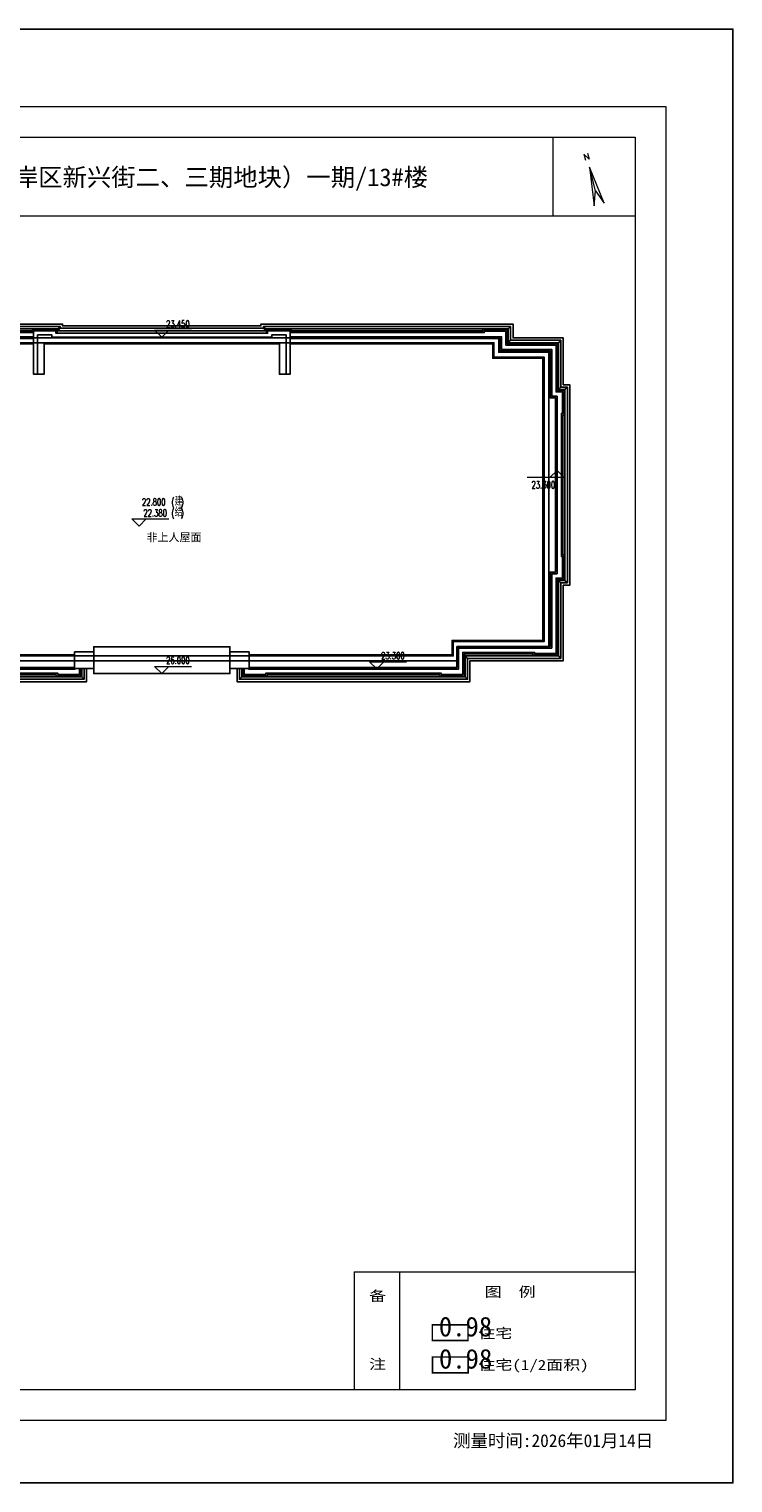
# Model space of a CAD drawing. Header units: millimetres. Extents: x 296296 to 297283, y 219875 to 220035.
# Tile 179 of 256: x 296999 to 297028, y 219973 to 220034. Entities that reach past the tile are written whole.
import ezdxf
from ezdxf.enums import TextEntityAlignment as Align

# ---------------------------------------------------------------- set-up
doc = ezdxf.new("R2010")
doc.units = ezdxf.units.MM
doc.linetypes.add('__DASH', pattern=[0.35, 0.25, -0.1])
doc.linetypes.add('DASH', pattern=[0.35, 0.25, -0.1])
for name, color, linetype in [('$面积结果', 7, 'Continuous'), ('1', 255, 'Continuous'), ('面积-住宅半面积', 1, 'Continuous'), ('面积-室外楼梯半面积', 7, 'Continuous')]:
    doc.layers.add(name, color=color, linetype=linetype)
for name, color, linetype, lineweight in [('243100', 255, 'Continuous', 9), ('A-注-房间名称.....ANNO-ROOM', 251, 'Continuous', 0), ('A-注-标高.........ANNO-HIGH', 251, 'Continuous', 0), ('A21400', 255, 'Continuous', 9), ('A67000', 255, 'Continuous', 9), ('zdtf', 253, 'Continuous', 0), ('图廓', 255, 'Continuous', 9)]:
    doc.layers.add(name, color=color, linetype=linetype, lineweight=lineweight)
doc.layers.add('打印图框', color=252, linetype='Continuous', plot=False)
doc.styles.add('_TCH_DIM', font='SIMPLEX', dxfattribs={"bigfont": 'GBCBIG'})
doc.styles.add('dw', font='simhei.ttf')
doc.styles.get("Standard").update_dxf_attribs({"font": 'arial.ttf'})
doc.styles.add('style1', font='simhei.ttf', dxfattribs={"width": 0.75})
doc.styles.add('tkhz1', font='txt.shx', dxfattribs={"width": 0.8, "bigfont": 'hztxt.shx'})

# ---------------------------------------------------------------- blocks, each defined once
blk = doc.blocks.new('srujhtraujsegadrht')
at = {"color": 253}
for points in [[(823275, 135458), (819125, 135458), (819125, 135533), (808575, 135533), (808575, 134958), (806475, 134958), (806475, 132998), (806200, 132998), (806200, 124618), (806475, 124618), (806475, 121458), (810375, 121458), (810375, 120583), (820125, 120583), (820125, 121138)], [(823275, 135358), (819025, 135358), (819025, 135433), (808675, 135433), (808675, 134858), (806575, 134858), (806575, 132898), (806300, 132898), (806300, 124718), (806575, 124718), (806575, 121558), (810475, 121558), (810475, 120683), (820025, 120683), (820025, 121138)], [(823275, 135258), (818925, 135258), (818925, 135333), (808775, 135333), (808775, 134758), (806675, 134758), (806675, 132798), (806400, 132798), (806400, 124818), (806675, 124818), (806675, 121658), (810575, 121658), (810575, 120783), (819925, 120783), (819925, 121138)], [(818890, 135153), (818890, 135298), (817860, 135298), (817860, 135248), (809840, 135248), (809840, 135298), (808810, 135298), (808810, 134723), (806710, 134723), (806710, 132763), (806435, 132763), (806435, 131733), (806485, 131733), (806485, 125883), (806435, 125883), (806435, 124853), (806710, 124853), (806710, 121693), (807740, 121693), (807740, 121743), (810610, 121743), (810610, 120818), (811640, 120818), (811640, 120868), (818860, 120868), (818860, 120818), (819890, 120818), (819890, 121138)], [(817905, 135183), (809775, 135183), (809775, 135233), (808875, 135233), (808875, 134658), (806775, 134658), (806775, 132698), (806500, 132698), (806500, 131798), (806550, 131798), (806550, 125818), (806500, 125818), (806500, 124918), (806775, 124918), (806775, 121758), (807675, 121758), (807675, 121808), (810675, 121808), (810675, 120883), (811575, 120883), (811575, 120933), (818925, 120933), (818925, 120883), (819825, 120883), (819825, 121138)], [(817905, 135003), (809055, 135003), (809055, 134478), (806955, 134478), (806955, 132518), (806730, 132518), (806730, 125098), (806955, 125098), (806955, 121988), (810855, 121988), (810855, 121113), (819645, 121113), (819645, 121138)], [(823275, 134958), (809175, 134958), (809175, 134358), (807075, 134358), (807075, 122058), (810875, 122058), (810875, 121458), (823275, 121458)], [(808775, 135333), (808675, 135433)], [(823275, 135153), (818845, 135153), (818845, 135253), (817905, 135253), (817905, 133438), (818350, 133438), (818350, 134708), (823275, 134708)], [(823275, 134983), (818675, 134983), (818675, 135083), (818075, 135083), (818075, 133438)], [(818925, 135333), (819025, 135433)], [(818925, 135258), (819025, 135358)], [(806675, 134758), (806575, 134858)], [(817905, 134938), (809120, 134938), (809120, 134413), (807020, 134413), (807020, 132453), (806795, 132453), (806795, 125163), (807020, 125163), (807020, 122053), (810920, 122053), (810920, 121178), (819625, 121178)], [(823275, 134758), (809375, 134758), (809375, 134158), (807275, 134158), (807275, 122258), (811075, 122258), (811075, 121658), (823275, 121658)], [(817905, 134708), (809425, 134708), (809425, 134108), (807325, 134108), (807325, 122308), (811125, 122308), (811125, 121708), (819625, 121708)], [(808775, 134758), (808675, 134858)], [(806400, 132798), (806300, 132898)], [(806675, 132798), (806575, 132898)], [(806300, 124718), (806400, 124818)], [(806575, 124718), (806675, 124818)], [(806675, 121658), (806575, 121558)], [(810575, 121658), (810475, 121558)], [(820425, 121828), (819625, 121828), (819625, 121138), (820425, 121138)], [(823275, 122043), (820425, 122043), (820425, 120923), (823275, 120923)], [(810575, 120783), (810475, 120683)], [(819925, 120783), (820025, 120683)]]:
    blk.add_lwpolyline(points, dxfattribs=at)
blk = doc.blocks.new('wrauetakjyrkjthtyhtyrYHRTEYTEUT')
at = {"color": 253}
for points in [[(823275, 135458), (819125, 135458), (819125, 135533), (808575, 135533), (808575, 134933), (805775, 134933), (805775, 135533), (795225, 135533), (795225, 135458), (791075, 135458)], [(823275, 135358), (819025, 135358), (819025, 135433), (808675, 135433), (808675, 134833), (805675, 134833), (805675, 135433), (795325, 135433), (795325, 135358), (791075, 135358)], [(791075, 135258), (795425, 135258), (795425, 135333), (805575, 135333), (805575, 134733), (808775, 134733), (808775, 135333), (818925, 135333), (818925, 135258), (823275, 135258)], [(791075, 135153), (795505, 135153), (795505, 135253), (796445, 135253), (796445, 133438), (796000, 133438), (796000, 134708), (791075, 134708)], [(791075, 134983), (795675, 134983), (795675, 135083), (796275, 135083), (796275, 133438)], [(823275, 134958), (809175, 134958), (809175, 134358), (805175, 134358), (805175, 134958), (791075, 134958)], [(795425, 135333), (795325, 135433)], [(795425, 135258), (795325, 135358)], [(818890, 135153), (818890, 135298), (817860, 135298), (817860, 135248), (809840, 135248), (809840, 135298), (808810, 135298), (808810, 134648), (807690, 134648), (807690, 134698), (806660, 134698), (806660, 134648), (805540, 134648), (805540, 135298), (804510, 135298), (804510, 135248), (796490, 135248), (796490, 135298), (795460, 135298), (795460, 135153)], [(796445, 135183), (804575, 135183), (804575, 135233), (805475, 135233), (805475, 134583), (806725, 134583), (806725, 134633), (807625, 134633), (807625, 134583), (808875, 134583), (808875, 135233), (809775, 135233), (809775, 135183), (817905, 135183)], [(796445, 135003), (805295, 135003), (805295, 134403), (809055, 134403), (809055, 135003), (817905, 135003)], [(823275, 135153), (818845, 135153), (818845, 135253), (817905, 135253), (817905, 133438), (818350, 133438), (818350, 134708), (823275, 134708)], [(823275, 134983), (818675, 134983), (818675, 135083), (818075, 135083), (818075, 133438)], [(818925, 135333), (819025, 135433)], [(818925, 135258), (819025, 135358)], [(791075, 134758), (804975, 134758), (804975, 134158), (807075, 134158), (807075, 122258), (803275, 122258), (803275, 121658), (791075, 121658)], [(796445, 134938), (805230, 134938), (805230, 134338), (809120, 134338), (809120, 134938), (817905, 134938)], [(796445, 134708), (804925, 134708), (804925, 134108), (807025, 134108)], [(823275, 134758), (809375, 134758), (809375, 134158), (807275, 134158), (807275, 122258), (811075, 122258), (811075, 121658), (823275, 121658)], [(817905, 134708), (809425, 134708), (809425, 134108), (807325, 134108), (807325, 122308), (811125, 122308), (811125, 121708), (819625, 121708)], [(807025, 134108), (807025, 122308), (803225, 122308), (803225, 121708), (794725, 121708)], [(791075, 121458), (803475, 121458), (803475, 122058), (810875, 122058), (810875, 121458), (823275, 121458)], [(791075, 122043), (793925, 122043), (793925, 120923), (791075, 120923)], [(793925, 121828), (794725, 121828), (794725, 121138), (793925, 121138)], [(794425, 121138), (794425, 120783), (803775, 120783), (803775, 121658), (810575, 121658), (810575, 120783), (819925, 120783), (819925, 121138)], [(794460, 121138), (794460, 120818), (795490, 120818), (795490, 120868), (802710, 120868), (802710, 120818), (803740, 120818), (803740, 121743), (806610, 121743), (806610, 121693), (807740, 121693), (807740, 121743), (810610, 121743), (810610, 120818), (811640, 120818), (811640, 120868), (818860, 120868), (818860, 120818), (819890, 120818), (819890, 121138)], [(794525, 121138), (794525, 120883), (795425, 120883), (795425, 120933), (802775, 120933), (802775, 120883), (803675, 120883), (803675, 121808), (806675, 121808), (806675, 121758), (807675, 121758), (807675, 121808), (810675, 121808), (810675, 120883), (811575, 120883), (811575, 120933), (818925, 120933), (818925, 120883), (819825, 120883), (819825, 121138)], [(794705, 121138), (794705, 121113), (803495, 121113), (803495, 121988), (810855, 121988), (810855, 121113), (819645, 121113), (819645, 121138)], [(794725, 121178), (803430, 121178), (803430, 122053), (810920, 122053), (810920, 121178), (819625, 121178)], [(803775, 121658), (803875, 121558)], [(810575, 121658), (810475, 121558)], [(820425, 121828), (819625, 121828), (819625, 121138), (820425, 121138)], [(823275, 122043), (820425, 122043), (820425, 120923), (823275, 120923)], [(794225, 121138), (794225, 120583), (803975, 120583), (803975, 121458), (810375, 121458), (810375, 120583), (820125, 120583), (820125, 121138)], [(794325, 121138), (794325, 120683), (803875, 120683), (803875, 121558), (810475, 121558), (810475, 120683), (820025, 120683), (820025, 121138)], [(794425, 120783), (794325, 120683)], [(803775, 120783), (803875, 120683)], [(810575, 120783), (810475, 120683)], [(819925, 120783), (820025, 120683)]]:
    blk.add_lwpolyline(points, dxfattribs=at)
blk = doc.blocks.new('A$C0BFD11A5')
at = {"layer": 'zdtf', "color": 7, "linetype": 'ByBlock'}
for p, q in [((2.105, 0.339), (0.567, 2.325)), ((0.567, 2.325), (1.517, 0)), ((1.359, 0.954), (0.567, 2.325)), ((1.359, 0.954), (2.105, 0.339)), ((1.517, 0), (1.359, 0.954))]:
    blk.add_line(p, q, dxfattribs=at)
at = {"layer": 'zdtf', "color": 7, "linetype": 'ByBlock', "ltscale": 2}
for p, q in [((2.105, 0.339), (0.567, 2.325)), ((0.567, 2.325), (1.517, 0)), ((1.359, 0.954), (0.567, 2.325)), ((1.359, 0.954), (2.105, 0.339)), ((1.517, 0), (1.359, 0.954))]:
    blk.add_line(p, q, dxfattribs=at)
at = {"layer": 'zdtf', "color": 7, "linetype": 'ByBlock', "ltscale": 2, "style": 'tkhz1', "oblique": 0, "width": 1}
blk.add_text('N', height=0.396, rotation=29.99853, dxfattribs=at).set_placement((0.114, 3.109), align=Align.TOP_CENTER)
blk = doc.blocks.new('A$C6E501E11')
at = {"color": 253, "xscale": 539, "yscale": 539, "zscale": 539, "rotation": 344.8624314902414}
blk.add_blockref('A$C0BFD11A5', (-428, 214, 1), dxfattribs=at)

msp = doc.modelspace()

# ---------------------------------------------------------------- linework, layer by layer
at = {"layer": '243100', "color": 7}
for p, q in [((297020.875, 220029.732), (297020.875, 220026.439)), ((296951.648, 220026.439), (297024.322, 220026.439)), ((297012.551, 219982.297), (297012.551, 219977.364)), ((297012.551, 219982.297), (297024.322, 219982.297)), ((297014.452, 219982.297), (297014.452, 219977.364))]:
    msp.add_line(p, q, dxfattribs=at)
at = {"layer": 'A-注-标高.........ANNO-HIGH'}
for p, q in [((297004.504, 220021.368), (297004.204, 220021.668)), ((297004.204, 220021.668), (297005.752, 220021.668)), ((297004.504, 220021.368), (297004.804, 220021.668)), ((297021.049, 220015.804), (297020.749, 220015.504)), ((297021.049, 220015.804), (297021.349, 220015.504)), ((297021.349, 220015.504), (297019.801, 220015.504)), ((297003.554, 220013.47), (297003.254, 220013.77)), ((297003.254, 220013.77), (297004.802, 220013.77)), ((297003.554, 220013.47), (297003.854, 220013.77)), ((297013.504, 220007.503), (297013.204, 220007.803)), ((297013.204, 220007.803), (297014.752, 220007.803)), ((297013.504, 220007.503), (297013.804, 220007.803)), ((297004.504, 220007.308), (297004.204, 220007.608)), ((297004.204, 220007.608), (297005.752, 220007.608)), ((297004.504, 220007.308), (297004.804, 220007.608))]:
    msp.add_line(p, q, dxfattribs=at)
at = {"layer": 'A21400', "color": 7}
for p, q in [((296950.365, 220031.015), (297025.604, 220031.015)), ((297025.604, 220031.015), (297025.604, 219976.082)), ((296951.648, 220029.732), (297024.322, 220029.732)), ((297024.322, 220029.732), (297024.322, 219977.364)), ((297024.322, 219977.364), (296951.648, 219977.364)), ((297025.604, 219976.082), (296950.365, 219976.082))]:
    msp.add_line(p, q, dxfattribs=at)
at = {"layer": '打印图框', "color": 6, "ltscale": 0.5}
msp.add_lwpolyline([(296946.344, 219973.465), (297028.41, 219973.465), (297028.41, 220034.255), (296946.344, 220034.255)], close=True, dxfattribs=at)
at = {"layer": '面积-住宅半面积', "linetype": 'DASH', "const_width": 0.065}
msp.add_lwpolyline([(297015.832, 219978.729), (297017.328, 219978.729), (297017.328, 219978.071), (297015.832, 219978.071)], close=True, dxfattribs=at)
at = {"layer": '面积-室外楼梯半面积', "color": 1, "ltscale": 2, "const_width": 0.065}
msp.add_lwpolyline([(297015.826, 219980.074), (297017.322, 219980.074), (297017.322, 219979.416), (297015.826, 219979.416)], close=True, dxfattribs=at)

# ---------------------------------------------------------------- block references
at = {"xscale": -0.001, "yscale": 0.001, "zscale": 0.001}
for name, p in [('wrauetakjyrkjthtyhtyrYHRTEYTEUT', (297795.579, 219886.384)), ('srujhtraujsegadrht', (297827.779, 219886.384))]:
    msp.add_blockref(name, p, dxfattribs=at)
at = {"layer": '1', "color": 1, "xscale": 0.0011995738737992, "yscale": 0.0011995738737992, "zscale": 0.0011995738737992}
msp.add_blockref('A$C6E501E11', (297022.166, 220026.868), dxfattribs=at)

# ---------------------------------------------------------------- texts
at = {"layer": '$面积结果', "color": 1, "style": 'dw'}
for p in [(297016.1, 219979.591), (297016.105, 219978.246)]:
    msp.add_text('0.98', height=0.8207, dxfattribs=at).set_placement(p)
at = {"layer": 'A-注-房间名称.....ANNO-ROOM', "color": 7, "style": '_TCH_DIM', "width": 0.705882}
for s, height, p in [('23.450', 0.2975, (297004.682, 220021.773)), ('23.300', 0.2975, (297019.979, 220015.049)), ('22.800', 0.2975, (297003.672, 220014.33)), ('(', 0.297, (297004.902, 220014.33)), (')', 0.297, (297005.288, 220014.33)), ('22.380', 0.2975, (297003.732, 220013.875)), ('(', 0.297, (297004.902, 220013.875)), (')', 0.297, (297005.288, 220013.875)), ('26.000', 0.2975, (297004.682, 220007.713)), ('23.300', 0.2975, (297013.682, 220007.908))]:
    msp.add_text(s, height=height, dxfattribs=at).set_placement(p)
at = {"layer": 'A-注-房间名称.....ANNO-ROOM', "color": 7, "style": '_TCH_DIM'}
for s, p in [('建', (297005.042, 220014.33)), ('结', (297005.042, 220013.875))]:
    msp.add_text(s, height=0.338, dxfattribs=at).set_placement(p)
at = {"layer": 'A-注-房间名称.....ANNO-ROOM'}
msp.add_text('非上人屋面', height=0.3376, dxfattribs=at).set_placement((297003.864, 220012.837))
at = {"layer": 'A67000', "color": 7, "style": 'dw'}
for s, height, width, p in [('新建居住项目（江岸区新兴街二、三期地块）一期/13#楼', 0.74811, 1, (296990.145, 220027.687)), ('备', 0.417, 1.25, (297013.18, 219981.077)), ('图  例', 0.417, 1.25, (297018.02, 219981.246)), ('注', 0.417, 1.25, (297013.18, 219978.223))]:
    msp.add_text(s, height=height, dxfattribs=dict(at, width=width)).set_placement(p)
at = {"layer": '图廓', "color": 7, "style": 'style1', "width": 1}
msp.add_text('测量时间:2026年01月14日', height=0.53437, dxfattribs=at).set_placement((297020.884, 219975.244), align=Align.MIDDLE)
at = {"layer": '面积-住宅半面积', "color": 1, "linetype": '__DASH', "ltscale": 2, "style": 'dw', "width": 1.25}
msp.add_text('住宅(1/2面积)', height=0.417, dxfattribs=at).set_placement((297017.754, 219978.191))
at = {"layer": '面积-室外楼梯半面积', "color": 1, "linetype": '__DASH', "ltscale": 0.01, "style": 'dw', "width": 1.25}
msp.add_text('住宅', height=0.417, dxfattribs=at).set_placement((297017.749, 219979.515))

doc.saveas('drawing.dxf')
